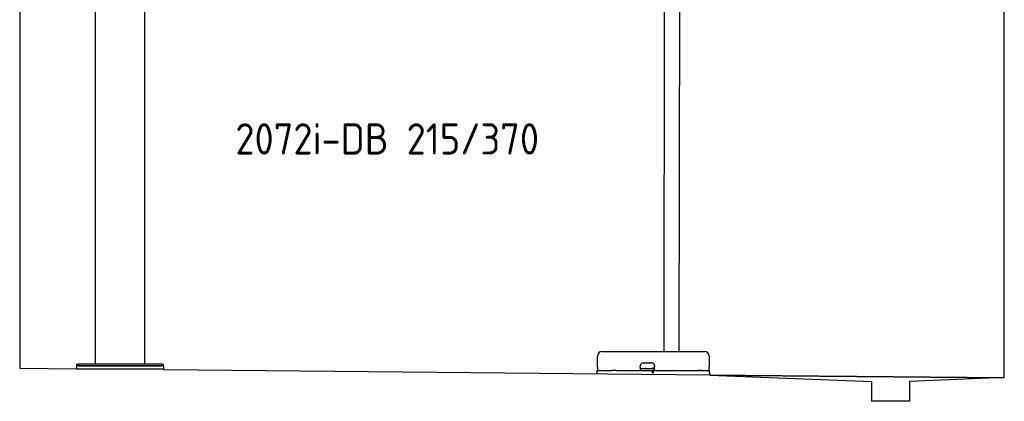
# Model space of a CAD drawing. Header units: millimetres. Extents: x 1067 to 6773, y 5791 to 11816.
# Tile 1 of 5: x 1073 to 6273, y 5791 to 7808. Entities that reach past the tile are written whole.
import ezdxf

# ---------------------------------------------------------------- set-up
doc = ezdxf.new("R2010")
doc.units = ezdxf.units.MM
doc.linetypes.add('GEN3', pattern=[6.25, 5, -1.25])
doc.layers.get('0').update_dxf_attribs({"lineweight": 25})
doc.layers.add('3', color=6, linetype='GEN3', lineweight=25)
doc.styles.add('STANDARD-1', font='arial.ttf')

msp = doc.modelspace()

# ---------------------------------------------------------------- linework, layer by layer
for p, q in [((1072.8, 11315.9), (1072.8, 5965.9)), ((4477.2, 8174), (4474.2, 6054)), ((4557.2, 8173.9), (4554.2, 6054)), ((6272.8, 5915.9), (6272.8, 8115.9)), ((1472.8, 5988), (1472.8, 7908)), ((1732.8, 5988), (1732.8, 7908)), ((4149, 6054), (4689, 6054)), ((1372.8, 5988), (1372.8, 5978)), ((1372.8, 5988), (1382.8, 5988)), ((1822.8, 5988), (1382.8, 5988)), ((1822.8, 5988), (1832.8, 5988)), ((1832.8, 5978), (1832.8, 5988)), ((4124, 5974), (4124, 6029)), ((4365, 5994), (4411, 5994)), ((4714, 6029), (4714, 5974)), ((1072.8, 5965.9), (1372.8, 5963)), ((1372.8, 5978), (1372.8, 5963)), ((1832.8, 5978), (1372.8, 5978)), ((1372.8, 5963), (1832.8, 5963)), ((1382.8, 5978), (1822.8, 5978)), ((1832.8, 5978), (1832.8, 5963)), ((1832.8, 5963), (1832.8, 5958.6)), ((1832.8, 5958.6), (4717.8, 5930.9)), ((4121.5, 5954), (4131.5, 5954)), ((4121.5, 5954), (4121.5, 5939)), ((4124, 5974), (4124, 5954)), ((4131.5, 5954), (4178, 5954)), ((4178, 5954), (4187.6, 5954)), ((4187.6, 5954), (4200.6, 5954)), ((4222.4, 5954), (4200.6, 5954)), ((4222.4, 5954), (4235.5, 5954)), ((4235.5, 5954), (4245.1, 5954)), ((4245.1, 5954), (4405.5, 5954)), ((4350, 5974), (4350, 5979)), ((4350, 5974), (4350, 5954)), ((4352, 5964), (4350, 5964)), ((4352, 5964), (4424, 5964)), ((4405.5, 5954), (4415.5, 5954)), ((4417.5, 5954), (4415.5, 5954)), ((4415.5, 5939), (4415.5, 5954)), ((4416, 5966), (4417, 5966)), ((4426, 5966), (4417, 5966)), ((4417.5, 5954), (4427.5, 5954)), ((4417.5, 5954), (4417.5, 5939)), ((4423, 5966), (4423, 5965)), ((4423, 5964), (4423, 5965)), ((4426, 5964), (4424, 5964)), ((4426, 5979), (4426, 5974)), ((4426, 5954), (4426, 5974)), ((4427.5, 5954), (4633, 5954)), ((4577.4, 5954), (4590.5, 5954)), ((4590.5, 5954), (4600.1, 5954)), ((4600.1, 5954), (4706.5, 5954)), ((4633, 5954), (4642.6, 5954)), ((4642.6, 5954), (4655.6, 5954)), ((4677.4, 5954), (4655.6, 5954)), ((4706.5, 5954), (4716.5, 5954)), ((4714, 5954), (4714, 5974)), ((4716.5, 5939), (4716.5, 5954)), ((4717.8, 5939), (4717.8, 5929.9)), ((4717.8, 5929.9), (5572.8, 5895.8)), ((5572.8, 5790.9), (5572.8, 5895.8)), ((6272.8, 5915.9), (5772.3, 5895.8)), ((5772.3, 5895.8), (5772.8, 5790.9)), ((5772.8, 5790.9), (5572.8, 5790.9))]:
    msp.add_line(p, q)
for centre, radius, start, end in [((4149, 6029), 25, 90, 180), ((4689, 6029), 25, 0, 90), ((4365, 5979), 15, 90, 180), ((4411, 5979), 15, 0, 90), ((4357.3, 5965), 1, 270, 330), ((4359, 5964), 1, 0, 150), ((4379, 5964), 1, 30, 180), ((4380.8, 5965), 1, 210, 270), ((4414, 5965), 1, 270, 0), ((4416, 5965), 1, 90, 180)]:
    msp.add_arc(centre, radius, start, end)
at = {"layer": '3'}
msp.add_line((4717.8, 5929.9), (6272.8, 5915.9), dxfattribs=at)

# ---------------------------------------------------------------- texts
at = {"insert": (2211.7, 7260), "char_height": 165, "width": 2051.959, "attachment_point": 1, "style": 'STANDARD-1'}
msp.add_mtext('\\pt330;{\\Fisocp2|c0;2072i-DB 215/370}', dxfattribs=at)

doc.saveas('drawing.dxf')
